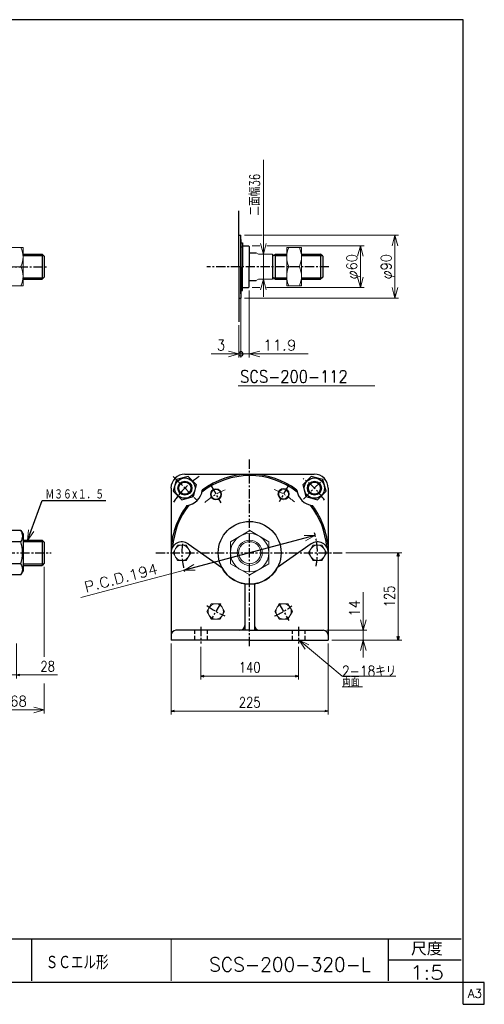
# Model space of a CAD drawing. Header units: millimetres. Extents: x -985 to 985, y -705 to 705.
# Tile 3 of 3: x 320 to 985, y -705 to 705. Entities that reach past the tile are written whole.
import ezdxf
from ezdxf.enums import TextEntityAlignment as Align

# ---------------------------------------------------------------- set-up
doc = ezdxf.new("R2010")
doc.units = ezdxf.units.MM
doc.header["$LTSCALE"] = 0.416667
doc.linetypes.add('CENTER', pattern=[50.8, 31.75, -6.35, 6.35, -6.35])
doc.linetypes.add('DASHED', pattern=[19.05, 12.7, -6.35])
doc.layers.add('ZUWAKU', color=7, linetype='Continuous')
doc.styles.add('dcStyle0', font='txt.shx', dxfattribs={"width": 0.8, "bigfont": 'bigfont'})
doc.dimstyles.new('DaDimRotatedStyle', dxfattribs={"dimtxt": 15, "dimasz": 5.000003, "dimexe": 5, "dimexo": 1.666667, "dimgap": 5, "dimtad": 3, "dimdsep": 46, "dimtxsty": 'dcStyle0', "dimblk1": 'OPEN30', "dimblk2": 'OPEN30', "dimsah": 1, "dimcen": 0.09, "dimclrd": 4, "dimclre": 4, "dimclrt": 4, "dimadec": 0, "dimazin": 2, "dimtfac": 1, "dimtdec": 4, "dimtmove": 0, "dimatfit": 0, "dimfxl": 1, "dimarcsym": 0})

# ---------------------------------------------------------------- blocks, each defined once
blk = doc.blocks.new('DC_GROUP_Φ200_3')
at = {"color": 4, "linetype": 'Continuous', "lineweight": 18}
for p, q in [((727.2, -33.7), (742.7, -33.7)), ((742.7, -33.7), (728.2, -37.5)), ((742.7, -33.7), (729.3, -41.4))]:
    blk.add_line(p, q, dxfattribs=at)
blk = doc.blocks.new('DC_GROUP_Φ200_4')
at = {"color": 4, "linetype": 'Continuous', "lineweight": 18}
for p, q in [((555.8, -83.1), (569.3, -75.4)), ((555.8, -83.1), (570.3, -79.3)), ((571.3, -83.2), (555.8, -83.1))]:
    blk.add_line(p, q, dxfattribs=at)
blk = doc.blocks.new('DC_GROUP_Φ200_5')
at = {"color": 4, "linetype": 'Continuous', "lineweight": 18}
for p, q in [((331.6, -40.8), (332.9, -25.3)), ((331.6, -40.8), (336.7, -26.6)), ((340.5, -28), (331.6, -40.8))]:
    blk.add_line(p, q, dxfattribs=at)
blk = doc.blocks.new('DC_GROUP_Φ200_10')
at = {"color": 4, "linetype": 'Continuous', "lineweight": 25}
for p, q in [((307, -26.7), (304, -31.9)), ((322, -26.7), (307, -26.7)), ((322, -26.7), (325, -31.9)), ((304, -31.9), (304, -84.9)), ((325, -31.9), (325, -84.9)), ((322, -42.5), (307, -42.5)), ((322, -74.3), (307, -74.3)), ((307, -90.2), (304, -84.9)), ((322, -90.2), (307, -90.2)), ((322, -90.2), (325, -84.9))]:
    blk.add_line(p, q, dxfattribs=at)
for centre, radius, start, end in [((318.6, -34.6), 14.1, 145.6111, 214.3889), ((310.4, -34.6), 14.1, 325.6111, 34.3889), ((357.1, -58.4), 52.5, 162.4111, 197.5889), ((271.9, -58.4), 52.5, 342.4111, 17.5889), ((318.6, -82.2), 14.1, 145.6111, 214.3889), ((310.4, -82.2), 14.1, 325.6111, 34.3889)]:
    blk.add_arc(centre, radius, start, end, dxfattribs=at)
blk = doc.blocks.new('DC_GROUP_Φ200_19')
at = {"color": 4, "linetype": 'Continuous', "lineweight": 25}
for p, q in [((544.4, 46.5), (539.9, 29.7)), ((561.1, 51), (544.4, 46.5)), ((573.4, 38.7), (561.1, 51)), ((539.9, 29.7), (552.1, 17.5)), ((568.9, 22), (573.4, 38.7)), ((552.1, 17.5), (568.9, 22))]:
    blk.add_line(p, q, dxfattribs=at)
for radius in [14.5, 10, 8.65]:
    blk.add_circle((556.6, 34.2), radius, dxfattribs=at)
blk = doc.blocks.new('DC_GROUP_Φ200_20')
at = {"color": 4, "linetype": 'Continuous', "lineweight": 25}
for p, q in [((737.4, 51), (725.2, 38.7)), ((754.1, 46.5), (737.4, 51)), ((758.6, 29.7), (754.1, 46.5)), ((725.2, 38.7), (729.6, 22)), ((746.4, 17.5), (758.6, 29.7)), ((729.6, 22), (746.4, 17.5))]:
    blk.add_line(p, q, dxfattribs=at)
for radius in [14.5, 10, 8.65]:
    blk.add_circle((741.9, 34.2), radius, dxfattribs=at)
blk = doc.blocks.new('DC_GROUP_Φ200_21')
at = {"color": 4, "linetype": 'Continuous', "lineweight": 13}
for p, q in [((649.3, -26.7), (621.8, -42.5)), ((676.8, -42.5), (649.3, -26.7)), ((621.8, -42.5), (621.8, -74.3)), ((676.8, -74.3), (676.8, -42.5)), ((621.8, -74.3), (649.3, -90.2)), ((649.3, -90.2), (676.8, -74.3))]:
    blk.add_line(p, q, dxfattribs=at)
for radius in [27.5, 18, 15.8]:
    blk.add_circle((649.3, -58.4), radius, dxfattribs=at)
blk = doc.blocks.new('DC_GROUP_Φ200_22')
at = {"color": 4, "linetype": 'Continuous', "lineweight": 13}
for p, q in [((723.4, 378.8), (702.4, 378.8)), ((702.4, 378.8), (702.4, 323.8)), ((723.4, 323.8), (723.4, 378.8)), ((705.4, 351.3), (720.4, 351.3)), ((702.4, 323.8), (723.4, 323.8))]:
    blk.add_line(p, q, dxfattribs=at)
for centre, start, end in [((735, 365.1), 155.068, 204.932), ((690.8, 365.1), 335.068, 24.932), ((735, 337.6), 155.068, 204.932), ((690.8, 337.6), 335.068, 24.932)]:
    blk.add_arc(centre, 32.6, start, end, dxfattribs=at)
blk = doc.blocks.new('DC_GROUP_Φ200_25')
at = {"color": 4, "linetype": 'Continuous', "lineweight": 13}
for radius in [8, 6.92]:
    blk.add_circle((601, 25.2), radius, dxfattribs=at)
blk = doc.blocks.new('DC_GROUP_Φ200_26')
at = {"color": 4, "linetype": 'Continuous', "lineweight": 13}
for radius in [8, 6.92]:
    blk.add_circle((697.8, 25.6), radius, dxfattribs=at)
blk = doc.blocks.new('DC_GROUP_Φ200_28')
at = {"color": 4, "linetype": 'Continuous', "lineweight": 18}
for p, q in [((618.8, 230.5), (633.8, 226.4)), ((633.8, 226.4), (618.8, 222.4)), ((633.8, 226.4), (618.8, 226.4))]:
    blk.add_line(p, q, dxfattribs=at)
blk = doc.blocks.new('DC_GROUP_Φ200_29')
at = {"color": 4, "linetype": 'Continuous', "lineweight": 18}
for p, q in [((648.7, 226.4), (663.7, 230.5)), ((663.7, 222.4), (648.7, 226.4)), ((648.7, 226.4), (663.7, 226.4))]:
    blk.add_line(p, q, dxfattribs=at)
blk = doc.blocks.new('DC_GROUP_Φ200_31')
at = {"color": 4, "linetype": 'Continuous', "lineweight": 25}
for start, end in [(0, 180), (180, 0)]:
    blk.add_arc((636.8, 226.4), 3.12, start, end, dxfattribs=at)
blk = doc.blocks.new('DC_GROUP_Φ200_30')
at = {"color": 4, "linetype": 'Continuous', "lineweight": 18}
blk.add_line((643.1, 226.4), (649.3, 226.4), dxfattribs=at)
at = {"linetype": 'Continuous'}
blk.add_blockref('DC_GROUP_Φ200_31', (0, 0), dxfattribs=at)
blk = doc.blocks.new('DC_GROUP_Φ200_27')
at = {"color": 4, "linetype": 'Continuous', "lineweight": 13}
for p, q in [((648.7, 317.3), (648.7, 221.4)), ((636.8, 307.3), (636.8, 221.4)), ((633.8, 267.4), (633.8, 221.4)), ((594.3, 226.4), (633.8, 226.4)), ((633.8, 226.4), (636.8, 226.4)), ((636.8, 226.4), (648.7, 226.4)), ((733.2, 226.4), (648.7, 226.4))]:
    blk.add_line(p, q, dxfattribs=at)
at = {"linetype": 'Continuous'}
for name in ['DC_GROUP_Φ200_28', 'DC_GROUP_Φ200_30', 'DC_GROUP_Φ200_29']:
    blk.add_blockref(name, (0, 0), dxfattribs=at)
at = {"color": 4, "style": 'dcStyle0', "width": 0.8}
for s, p, p2 in [('3', (602.3, 231.4), (614.3, 231.4)), ('11.9', (668.2, 231.4), (716.2, 231.4))]:
    blk.add_text(s, height=15, dxfattribs=at).set_placement(p, p2, align=Align.FIT)
blk = doc.blocks.new('DC_GROUP_Φ200_32')
at = {"color": 4, "linetype": 'Continuous', "lineweight": 13}
for p, q in [((325, 378.8), (304, 378.8)), ((304, 378.8), (304, 323.8)), ((325, 323.8), (325, 378.8)), ((307, 351.3), (322, 351.3)), ((304, 323.8), (325, 323.8))]:
    blk.add_line(p, q, dxfattribs=at)
for centre, start, end in [((336.6, 365.1), 155.068, 204.932), ((292.4, 365.1), 335.068, 24.932), ((336.6, 337.6), 155.068, 204.932), ((292.4, 337.6), 335.068, 24.932)]:
    blk.add_arc(centre, 32.6, start, end, dxfattribs=at)
blk = doc.blocks.new('DC_GROUP_Φ200_34')
at = {"color": 4, "linetype": 'Continuous', "lineweight": 18}
for p, q in [((668.9, 369.3), (664.8, 384.3)), ((672.9, 384.3), (668.9, 369.3)), ((668.9, 369.3), (668.9, 384.3))]:
    blk.add_line(p, q, dxfattribs=at)
blk = doc.blocks.new('DC_GROUP_Φ200_35')
at = {"color": 4, "linetype": 'Continuous', "lineweight": 18}
for p, q in [((664.8, 318.3), (668.9, 333.3)), ((668.9, 333.3), (672.9, 318.3)), ((668.9, 333.3), (668.9, 318.3))]:
    blk.add_line(p, q, dxfattribs=at)
blk = doc.blocks.new('DC_GROUP_Φ200_33')
at = {"color": 4, "linetype": 'Continuous', "lineweight": 13}
for p, q in [((668.9, 504.3), (668.9, 369.3)), ((668.9, 333.3), (668.9, 369.3)), ((668.9, 308.3), (668.9, 333.3))]:
    blk.add_line(p, q, dxfattribs=at)
at = {"linetype": 'Continuous'}
for name in ['DC_GROUP_Φ200_34', 'DC_GROUP_Φ200_35']:
    blk.add_blockref(name, (0, 0), dxfattribs=at)
at = {"color": 4, "style": 'dcStyle0', "width": 0.714286}
blk.add_text('二面幅36', height=15, rotation=90, dxfattribs=at).set_placement((663.9, 424.3), (663.9, 484.3), align=Align.FIT)
blk = doc.blocks.new('DC_GROUP_Φ200_37')
at = {"color": 4, "linetype": 'Continuous', "lineweight": 18}
for p, q in [((857.1, 306.3), (853.1, 321.3)), ((861.1, 321.3), (857.1, 306.3)), ((857.1, 306.3), (857.1, 321.3))]:
    blk.add_line(p, q, dxfattribs=at)
blk = doc.blocks.new('DC_GROUP_Φ200_38')
at = {"color": 4, "linetype": 'Continuous', "lineweight": 18}
for p, q in [((853.1, 381.3), (857.1, 396.3)), ((857.1, 396.3), (861.1, 381.3)), ((857.1, 396.3), (857.1, 381.3))]:
    blk.add_line(p, q, dxfattribs=at)
blk = doc.blocks.new('DC_GROUP_Φ200_36')
at = {"color": 4, "linetype": 'Continuous', "lineweight": 13}
for p, q in [((641.8, 396.3), (667.2, 396.3)), ((669.8, 396.3), (862.1, 396.3)), ((857.1, 306.3), (857.1, 396.3)), ((641.8, 306.3), (862.1, 306.3))]:
    blk.add_line(p, q, dxfattribs=at)
at = {"linetype": 'Continuous'}
for name in ['DC_GROUP_Φ200_38', 'DC_GROUP_Φ200_37']:
    blk.add_blockref(name, (0, 0), dxfattribs=at)
at = {"color": 4, "style": 'dcStyle0', "width": 0.75}
blk.add_text('φ90', height=15, rotation=90, dxfattribs=at).set_placement((852.1, 333.3), (852.1, 369.3), align=Align.FIT)
blk = doc.blocks.new('DC_GROUP_Φ200_40')
at = {"color": 4, "linetype": 'Continuous', "lineweight": 18}
for p, q in [((807.9, 321.3), (803.8, 336.3)), ((811.9, 336.3), (807.9, 321.3)), ((807.9, 321.3), (807.9, 336.3))]:
    blk.add_line(p, q, dxfattribs=at)
blk = doc.blocks.new('DC_GROUP_Φ200_41')
at = {"color": 4, "linetype": 'Continuous', "lineweight": 18}
for p, q in [((803.8, 366.3), (807.9, 381.3)), ((807.9, 381.3), (811.9, 366.3)), ((807.9, 381.3), (807.9, 366.3))]:
    blk.add_line(p, q, dxfattribs=at)
blk = doc.blocks.new('DC_GROUP_Φ200_39')
at = {"color": 4, "linetype": 'Continuous', "lineweight": 13}
for p, q in [((652.7, 381.3), (663.7, 381.3)), ((673.7, 381.3), (812.9, 381.3)), ((807.9, 321.3), (807.9, 381.3)), ((652.7, 321.3), (663.9, 321.3)), ((673.3, 321.3), (812.9, 321.3))]:
    blk.add_line(p, q, dxfattribs=at)
at = {"linetype": 'Continuous'}
for name in ['DC_GROUP_Φ200_41', 'DC_GROUP_Φ200_40']:
    blk.add_blockref(name, (0, 0), dxfattribs=at)
at = {"color": 4, "style": 'dcStyle0', "width": 0.75}
blk.add_text('φ60', height=15, rotation=90, dxfattribs=at).set_placement((802.9, 333.3), (802.9, 369.3), align=Align.FIT)
blk = doc.blocks.new('DC_GROUP_Φ200_50')
at = {"color": 4, "linetype": 'Continuous', "lineweight": 13}
for p, q in [((594.4, -131.4), (588.1, -142.4)), ((607.1, -131.4), (594.4, -131.4)), ((613.5, -142.4), (607.1, -131.4)), ((588.1, -142.4), (594.4, -153.4)), ((594.4, -153.4), (607.1, -153.4)), ((607.1, -153.4), (613.5, -142.4))]:
    blk.add_line(p, q, dxfattribs=at)
blk.add_circle((600.8, -142.4), 11, dxfattribs=at)
blk = doc.blocks.new('DC_GROUP_Φ200_51')
at = {"color": 4, "linetype": 'Continuous', "lineweight": 13}
for p, q in [((691.4, -131.4), (685.1, -142.4)), ((704.1, -131.4), (691.4, -131.4)), ((710.5, -142.4), (704.1, -131.4)), ((685.1, -142.4), (691.4, -153.4)), ((691.4, -153.4), (704.1, -153.4)), ((704.1, -153.4), (710.5, -142.4))]:
    blk.add_line(p, q, dxfattribs=at)
blk.add_circle((697.8, -142.4), 11, dxfattribs=at)
blk = doc.blocks.new('DC_GROUP_Φ200_52')
at = {"color": 4, "linetype": 'Continuous', "lineweight": 13}
for p, q in [((545.9, -47.4), (539.6, -58.4)), ((558.6, -47.4), (545.9, -47.4)), ((565, -58.4), (558.6, -47.4)), ((539.6, -58.4), (545.9, -69.4)), ((545.9, -69.4), (558.6, -69.4)), ((558.6, -69.4), (565, -58.4))]:
    blk.add_line(p, q, dxfattribs=at)
blk.add_circle((552.3, -58.4), 11, dxfattribs=at)
blk = doc.blocks.new('DC_GROUP_Φ200_53')
at = {"color": 4, "linetype": 'Continuous', "lineweight": 13}
for p, q in [((739.9, -47.4), (733.6, -58.4)), ((752.6, -47.4), (739.9, -47.4)), ((759, -58.4), (752.6, -47.4)), ((733.6, -58.4), (739.9, -69.4)), ((739.9, -69.4), (752.6, -69.4)), ((752.6, -69.4), (759, -58.4))]:
    blk.add_line(p, q, dxfattribs=at)
blk.add_circle((746.3, -58.4), 11, dxfattribs=at)
blk = doc.blocks.new('DC_GROUP_Φ200_73')
at = {"color": 4, "linetype": 'Continuous', "lineweight": 18}
for p, q in [((-376.6, -283.4), (-361.6, -279.4)), ((-361.6, -287.4), (-376.6, -283.4)), ((-376.6, -283.4), (-361.6, -283.4))]:
    blk.add_line(p, q, dxfattribs=at)
blk = doc.blocks.new('DC_GROUP_Φ200_74')
at = {"color": 4, "linetype": 'Continuous', "lineweight": 18}
for p, q in [((272.4, -279.4), (287.4, -283.4)), ((287.4, -283.4), (272.4, -287.4)), ((287.4, -283.4), (272.4, -283.4))]:
    blk.add_line(p, q, dxfattribs=at)
blk = doc.blocks.new('DC_GROUP_Φ200_75')
at = {"color": 4, "linetype": 'Continuous', "lineweight": 18}
for p, q in [((287.4, -283.4), (302.4, -279.4)), ((302.4, -287.4), (287.4, -283.4)), ((287.4, -283.4), (302.4, -283.4))]:
    blk.add_line(p, q, dxfattribs=at)
blk = doc.blocks.new('DC_GROUP_Φ200_76')
at = {"color": 4, "linetype": 'Continuous', "lineweight": 18}
for p, q in [((340.4, -279.4), (355.4, -283.4)), ((355.4, -283.4), (340.4, -287.4)), ((355.4, -283.4), (340.4, -283.4))]:
    blk.add_line(p, q, dxfattribs=at)
blk = doc.blocks.new('DC_GROUP_Φ200_72')
at = {"color": 4, "linetype": 'Continuous', "lineweight": 13}
for p, q in [((355.4, -78.4), (355.4, -207.5)), ((-376.6, -193.3), (-376.6, -288.4)), ((287.4, -193.3), (287.4, -288.4)), ((355.4, -245.5), (355.4, -288.4)), ((-376.6, -283.4), (287.4, -283.4)), ((287.4, -283.4), (355.4, -283.4))]:
    blk.add_line(p, q, dxfattribs=at)
at = {"linetype": 'Continuous'}
for name in ['DC_GROUP_Φ200_73', 'DC_GROUP_Φ200_74', 'DC_GROUP_Φ200_75', 'DC_GROUP_Φ200_76']:
    blk.add_blockref(name, (0, 0), dxfattribs=at)
at = {"color": 4, "style": 'dcStyle0'}
blk.add_text('B', height=15, dxfattribs=at).set_placement((-52.1, -278.4), (-37.1, -278.4), align=Align.FIT)
at = {"color": 4, "style": 'dcStyle0', "width": 0.8}
blk.add_text('68', height=15, dxfattribs=at).set_placement((306.4, -278.4), (330.4, -278.4), align=Align.FIT)
blk = doc.blocks.new('DC_GROUP_Φ200_78')
at = {"color": 4, "linetype": 'Continuous', "lineweight": 18}
for p, q in [((811.8, -169.4), (807.7, -154.4)), ((815.8, -154.4), (811.8, -169.4)), ((811.8, -169.4), (811.8, -154.4))]:
    blk.add_line(p, q, dxfattribs=at)
blk = doc.blocks.new('DC_GROUP_Φ200_79')
at = {"color": 4, "linetype": 'Continuous', "lineweight": 18}
for p, q in [((807.7, -198.4), (811.8, -183.4)), ((811.8, -183.4), (815.8, -198.4)), ((811.8, -183.4), (811.8, -198.4))]:
    blk.add_line(p, q, dxfattribs=at)
blk = doc.blocks.new('DC_GROUP_Φ200_77')
at = {"color": 4, "linetype": 'Continuous', "lineweight": 13}
for p, q in [((811.8, -114.9), (811.8, -169.4)), ((759.8, -169.4), (816.8, -169.4)), ((811.8, -183.4), (811.8, -169.4)), ((766.8, -183.4), (816.8, -183.4)), ((811.8, -208.4), (811.8, -183.4))]:
    blk.add_line(p, q, dxfattribs=at)
at = {"linetype": 'Continuous'}
for name in ['DC_GROUP_Φ200_78', 'DC_GROUP_Φ200_79']:
    blk.add_blockref(name, (0, 0), dxfattribs=at)
at = {"color": 4, "style": 'dcStyle0', "width": 0.8}
blk.add_text('14', height=15, rotation=90, dxfattribs=at).set_placement((806.8, -149.9), (806.8, -125.9), align=Align.FIT)
blk = doc.blocks.new('DC_GROUP_Φ200_81')
at = {"color": 4, "linetype": 'Continuous', "lineweight": 18}
for p, q in [((728.8, -196.2), (720, -183.4)), ((720, -183.4), (734, -190)), ((720, -183.4), (731.4, -193.1))]:
    blk.add_line(p, q, dxfattribs=at)
blk = doc.blocks.new('DC_GROUP_Φ200_80')
at = {"color": 4, "linetype": 'Continuous', "lineweight": 13}
for p, q in [((720, -183.4), (781.4, -235.3)), ((781.4, -235.3), (858.4, -235.3)), ((781.4, -250.3), (810.8, -250.3))]:
    blk.add_line(p, q, dxfattribs=at)
at = {"linetype": 'Continuous'}
blk.add_blockref('DC_GROUP_Φ200_81', (0, 0), dxfattribs=at)
at = {"color": 4, "style": 'dcStyle0'}
for s, width, p, p2 in [('2-18キリ', 0.80625, (781.4, -235.3), (858.8, -235.3)), ('両面', 0.691667, (781.4, -250.3), (806.3, -250.3))]:
    blk.add_text(s, height=15, dxfattribs=dict(at, width=width)).set_placement(p, p2, align=Align.FIT)
blk = doc.blocks.new('_OPEN30')
at = {"color": 0, "linetype": 'ByBlock', "lineweight": -2}
for p, q in [((-1, 0.267949), (0, 0)), ((0, 0), (-1, -0.267949)), ((0, 0), (-1, 0))]:
    blk.add_line(p, q, dxfattribs=at)
blk = doc.blocks.new('*D84')
at = {"color": 4, "linetype": 'Continuous', "lineweight": 13}
for p, q in [((287.4, -193.3), (287.4, -238.4)), ((315.4, -188.4), (315.4, -238.4)), ((279.1, -233.4), (287.4, -233.4)), ((315.4, -233.4), (287.4, -233.4)), ((374.1, -233.4), (315.4, -233.4))]:
    blk.add_line(p, q, dxfattribs=at)
at = {"color": 4, "xscale": 5.000004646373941, "yscale": 4.999982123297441}
for p, rotation in [((287.4, -233.4), 360), ((315.4, -233.4), 180)]:
    blk.add_blockref('_OPEN30', p, dxfattribs=dict(at, rotation=rotation))
at = {"color": 4, "insert": (349.9, -228.4), "char_height": 15, "width": 46.875, "attachment_point": 7, "style": 'dcStyle0'}
blk.add_mtext('\\T1.00;28', dxfattribs=at)
blk = doc.blocks.new('*D85')
at = {"color": 4, "linetype": 'Continuous', "lineweight": 13}
for p, q in [((579.3, -193.3), (579.3, -240)), ((719.3, -193.3), (719.3, -240)), ((579.3, -235), (719.3, -235))]:
    blk.add_line(p, q, dxfattribs=at)
at = {"color": 4, "xscale": 5.000004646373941, "yscale": 4.999982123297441}
for p, rotation in [((579.3, -235), 180), ((719.3, -235), 360)]:
    blk.add_blockref('_OPEN30', p, dxfattribs=dict(at, rotation=rotation))
at = {"color": 4, "insert": (649.3, -230), "char_height": 15, "width": 60.938, "attachment_point": 8, "style": 'dcStyle0'}
blk.add_mtext('\\T1.00;140', dxfattribs=at)
blk = doc.blocks.new('*D86')
at = {"color": 4, "linetype": 'Continuous', "lineweight": 13}
for p, q in [((536.8, -188.4), (536.8, -290)), ((761.8, -188.4), (761.8, -290)), ((536.8, -285), (761.8, -285))]:
    blk.add_line(p, q, dxfattribs=at)
at = {"color": 4, "xscale": 5.000004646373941, "yscale": 4.999982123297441}
for p, rotation in [((536.8, -285), 180), ((761.8, -285), 360)]:
    blk.add_blockref('_OPEN30', p, dxfattribs=dict(at, rotation=rotation))
at = {"color": 4, "insert": (649.3, -280), "char_height": 15, "width": 60.938, "attachment_point": 8, "style": 'dcStyle0'}
blk.add_mtext('\\T1.00;225', dxfattribs=at)
blk = doc.blocks.new('*D87')
at = {"color": 4, "linetype": 'Continuous', "lineweight": 13}
for p, q in [((786.7, -58.4), (866.8, -58.4)), ((861.8, -183.4), (861.8, -58.4)), ((766.8, -183.4), (866.8, -183.4))]:
    blk.add_line(p, q, dxfattribs=at)
at = {"color": 4, "xscale": 5.000004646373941, "yscale": 4.999982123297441}
for p, rotation in [((861.8, -58.4), 90), ((861.8, -183.4), 270)]:
    blk.add_blockref('_OPEN30', p, dxfattribs=dict(at, rotation=rotation))
at = {"color": 4, "insert": (856.8, -120.9), "char_height": 15, "width": 60.937, "attachment_point": 8, "rotation": 90, "style": 'dcStyle0'}
blk.add_mtext('\\T1.00;125', dxfattribs=at)

msp = doc.modelspace()

# ---------------------------------------------------------------- linework, layer by layer
at = {"color": 4, "linetype": 'Continuous', "lineweight": 25}
for p, q in [((633.835, 351.309), (633.835, 431.44)), ((633.835, 396.309), (636.835, 396.309)), ((636.835, 351.309), (636.835, 396.309)), ((636.835, 390.309), (636.835, 351.309)), ((636.835, 385.509), (638.935, 385.509)), ((638.935, 385.509), (638.935, 351.309)), ((638.935, 381.309), (647.685, 381.309)), ((647.735, 381.309), (648.735, 380.309)), ((325.013, 369.309), (352.434, 369.309)), ((325.013, 367.309), (354.434, 367.309)), ((355.434, 366.309), (352.434, 369.309)), ((352.434, 369.309), (352.434, 333.309)), ((636.835, 379.809), (638.935, 379.809)), ((648.685, 371.309), (658.795, 371.309)), ((648.735, 380.309), (648.735, 351.309)), ((681.835, 369.309), (681.835, 333.309)), ((685.835, 369.309), (702.414, 369.309)), ((685.835, 369.309), (685.835, 333.309)), ((685.835, 367.309), (702.414, 367.309)), ((723.414, 369.309), (750.835, 369.309)), ((723.414, 367.309), (752.835, 367.309)), ((753.835, 366.309), (750.835, 369.309)), ((750.835, 369.309), (750.835, 333.309)), ((355.434, 366.309), (355.434, 336.309)), ((753.835, 366.309), (753.835, 336.309)), ((633.835, 351.309), (633.835, 272.367)), ((636.835, 351.309), (636.835, 306.309)), ((636.835, 312.309), (636.835, 351.309)), ((638.935, 317.109), (638.935, 351.309)), ((648.735, 322.309), (648.735, 351.309)), ((325.013, 335.309), (354.434, 335.309)), ((325.013, 333.309), (352.434, 333.309)), ((355.434, 336.309), (352.434, 333.309)), ((648.685, 331.309), (658.795, 331.309)), ((685.835, 335.309), (702.414, 335.309)), ((685.835, 333.309), (702.414, 333.309)), ((723.414, 335.309), (752.835, 335.309)), ((723.414, 333.309), (750.835, 333.309)), ((753.835, 336.309), (750.835, 333.309)), ((636.835, 322.809), (638.935, 322.809)), ((636.835, 317.109), (638.935, 317.109)), ((638.935, 321.309), (647.685, 321.309)), ((647.735, 321.309), (648.735, 322.309)), ((633.835, 306.309), (636.835, 306.309)), ((556.632, 54.09), (741.763, 54.09)), ((536.763, 34.221), (536.763, -150.91)), ((761.763, 34.09), (761.763, -150.91)), ((331.605, -40.752), (352.212, 16.681)), ((352.212, 16.681), (443.329, 16.681)), ((325.013, -40.41), (352.434, -40.41)), ((355.434, -43.41), (352.434, -40.41)), ((352.434, -40.41), (352.434, -76.41)), ((742.726, -33.71), (555.801, -83.109)), ((325.013, -42.41), (354.434, -42.41)), ((355.434, -43.41), (355.434, -73.41)), ((561.132, -45.698), (609.469, -79.42)), ((737.395, -45.698), (689.058, -79.42)), ((536.763, -58.41), (536.763, -183.41)), ((761.763, -58.41), (761.763, -183.41)), ((325.013, -74.41), (354.434, -74.41)), ((325.013, -76.41), (352.434, -76.41)), ((355.434, -73.41), (352.434, -76.41)), ((642.263, -102.862), (642.263, -169.41)), ((649.263, -103.41), (645.763, -103.41)), ((656.263, -102.862), (656.263, -169.41)), ((649.263, -169.41), (543.763, -169.41)), ((649.263, -169.41), (754.763, -169.41)), ((649.263, -183.41), (536.763, -183.41)), ((649.263, -183.41), (761.763, -183.41))]:
    msp.add_line(p, q, dxfattribs=at)
at = {"color": 4, "linetype": 'Continuous', "lineweight": 13}
for p, q in [((658.795, 371.309), (661.835, 369.309)), ((658.795, 371.309), (661.835, 369.309)), ((661.835, 369.309), (681.839, 369.309)), ((661.835, 369.309), (681.839, 369.309)), ((702.414, 369.309), (702.414, 333.309)), ((658.795, 331.309), (661.835, 333.309)), ((658.795, 331.309), (661.835, 333.309)), ((661.835, 333.309), (681.835, 333.309)), ((661.835, 333.309), (681.835, 333.309)), ((828.406, 180.639), (632.999, 180.639)), ((555.801, -83.111), (407.45, -122.364))]:
    msp.add_line(p, q, dxfattribs=at)
at = {"color": 4, "linetype": 'CENTER', "lineweight": 25}
for p, q in [((-337.416, 351.309), (361.032, 351.309)), ((762.729, 351.309), (588.001, 351.309)), ((649.263, -192.198), (649.263, 76.734)), ((539.983, 50.871), (574.236, 16.617)), ((726.183, 18.51), (756.668, 48.995)), ((594.013, 37.286), (607.932, 13.178)), ((704.513, 37.286), (691.364, 14.511)), ((-356.123, -58.41), (365.469, -58.41)), ((514.962, -58.41), (781.725, -58.41)), ((607.397, -130.925), (594.661, -152.983)), ((691.093, -130.861), (705.302, -155.472)), ((579.263, -164.5), (579.263, -188.345)), ((719.263, -164.5), (719.263, -188.345))]:
    msp.add_line(p, q, dxfattribs=at)
at = {"color": 4, "linetype": 'DASHED', "lineweight": 25}
for p, q in [((570.263, -169.41), (570.263, -183.41)), ((588.263, -169.41), (588.263, -183.41)), ((710.263, -169.41), (710.263, -183.41)), ((728.263, -169.41), (728.263, -183.41))]:
    msp.add_line(p, q, dxfattribs=at)
at = {"color": 4, "linetype": 'Continuous', "lineweight": 25}
msp.add_circle((649.263, -58.41), 45, dxfattribs=at)
for centre, radius, start, end in [((683.835, 369.309), 2, 176.195233, 0), ((556.632, 34.221), 20, 90, 180), ((649.263, -58.41), 110.5, 51.948087, 128.181732), ((649.263, -58.41), 112.5, 53.043616, 127.057453), ((741.763, 34.09), 20, 0, 90), ((556.632, 34.221), 25, 276.551551, 353.448449), ((741.763, 34.09), 25, 185.974146, 264.025854), ((649.263, -58.41), 112.5, 142.942547, 180), ((649.263, -58.41), 110.5, 141.818268, 175.784347), ((649.263, -58.41), 110.5, 4.215717, 38.051913), ((649.263, -58.41), 112.5, 0, 36.956384), ((552.263, -58.41), 15.5, 55.098667, 180), ((746.263, -58.41), 15.5, 0, 124.901333), ((649.263, -58.41), 45, 207.832623, 270), ((649.263, -58.41), 45, 270, 332.167377), ((635.263, -162.41), 7, 270, 0), ((663.263, -162.41), 7, 180, 270), ((543.763, -176.41), 7, 90, 180), ((754.763, -176.41), 7, 0, 90)]:
    msp.add_arc(centre, radius, start, end, dxfattribs=at)
at = {"color": 4, "linetype": 'CENTER', "lineweight": 25}
for radius, start, end in [(131, 123.455708, 146.372638), (131, 35.085664, 54.174901), (97, 348.491842, 17.106356), (97, 172.54003, 196.875007), (97, 172.54003, 196.875007), (97, 230.980511, 248.446336), (97, 291.518349, 308.393137)]:
    msp.add_arc((649.263, -58.41), radius, start, end, dxfattribs=at)
at = {"color": 4, "linetype": 'CENTER', "lineweight": 13}
for radius, start, end in [(96.581, 111.312075, 133.153677), (97.062, 48.645701, 69.195305)]:
    msp.add_arc((649.263, -58.41), radius, start, end, dxfattribs=at)
at = {"color": 4, "linetype": 'Continuous', "lineweight": 25}
msp.add_ellipse((683.835, 332.143), major_axis=(0, 3.25), ratio=0.61538462, start_param=5.05704048, end_param=7.4868078, dxfattribs=at)
at = {"layer": 'ZUWAKU', "color": 5, "linetype": 'Continuous', "lineweight": 25}
for p, q in [((955, 705), (-985, 705)), ((955, -705), (955, 705)), ((985, -673.75), (-985, -673.75)), ((985, -705), (985, -673.75)), ((955, -705), (985, -705))]:
    msp.add_line(p, q, dxfattribs=at)
at = {"layer": 'ZUWAKU', "color": 4, "linetype": 'Continuous', "lineweight": 25}
for p, q in [((-2.942, -611.193), (952.058, -611.193)), ((337.058, -611.193), (337.058, -671.193)), ((847.734, -671.193), (847.734, -611.193)), ((847.734, -641.193), (952.058, -641.193))]:
    msp.add_line(p, q, dxfattribs=at)
at = {"layer": 'ZUWAKU', "color": 4, "linetype": 'Continuous', "lineweight": 13}
msp.add_line((537.058, -611.193), (537.058, -671.193), dxfattribs=at)

# ---------------------------------------------------------------- block references
at = {"linetype": 'Continuous'}
for name in ['DC_GROUP_Φ200_33', 'DC_GROUP_Φ200_36', 'DC_GROUP_Φ200_39', 'DC_GROUP_Φ200_32', 'DC_GROUP_Φ200_22', 'DC_GROUP_Φ200_27', 'DC_GROUP_Φ200_19', 'DC_GROUP_Φ200_20', 'DC_GROUP_Φ200_25', 'DC_GROUP_Φ200_26', 'DC_GROUP_Φ200_10', 'DC_GROUP_Φ200_5', 'DC_GROUP_Φ200_21', 'DC_GROUP_Φ200_3', 'DC_GROUP_Φ200_52', 'DC_GROUP_Φ200_53', 'DC_GROUP_Φ200_72', 'DC_GROUP_Φ200_4', 'DC_GROUP_Φ200_77', 'DC_GROUP_Φ200_50', 'DC_GROUP_Φ200_51', 'DC_GROUP_Φ200_80']:
    msp.add_blockref(name, (0, 0), dxfattribs=at)

# ---------------------------------------------------------------- texts
at = {"color": 4, "style": 'dcStyle0'}
for s, height, width, p, p2 in [('SCS-200-112', 17.5, 0.8, (635.559, 185.325), (789.559, 185.325)), ('Ｍ３６×１．５', 15, 0.666667, (357.012, 17.881), (441.012, 17.881)), ('SCS-200-320-L', 20, 0.89, (591.31, -657.805), (822.71, -657.805)), ('1:5', 20, 0.8, (878.946, -669.572), (926.946, -669.572))]:
    msp.add_text(s, height=height, dxfattribs=dict(at, width=width)).set_placement(p, p2, align=Align.FIT)
at = {"color": 4, "style": 'dcStyle0', "width": 0.8}
msp.add_text('P.C.D.194', height=15, rotation=14.803033, dxfattribs=at).set_placement((414.847, -115.313), (519.262, -87.719), align=Align.FIT)
at = {"layer": 'ZUWAKU', "color": 4, "style": 'dcStyle0'}
for s, height, width, p, p2 in [('尺度', 19, 0.991667, (880.134, -635.093), (925.354, -635.093)), ('ＳＣエル形', 20, 0.75, (357.359, -655.13), (447.359, -655.13))]:
    msp.add_text(s, height=height, dxfattribs=dict(at, width=width)).set_placement(p, p2, align=Align.FIT)
at = {"layer": 'ZUWAKU', "color": 7, "style": 'dcStyle0', "width": 0.8}
msp.add_text('A3', height=12.5, dxfattribs=at).set_placement((961.537, -695.625), (981.537, -695.625), align=Align.FIT)

# ---------------------------------------------------------------- dimensions: what is measured, and where the dimension line sits
at = {"linetype": 'Continuous', "lineweight": 13}
dim = msp.add_linear_dim(base=(861.763, -58.41), p1=(765.097, -183.41), p2=(785.058, -58.41), angle=90, dimstyle='DaDimRotatedStyle', override={"dimtxt": 15, "dimasz": 5.000003, "dimexe": 5, "dimexo": 1.666667, "dimgap": 5, "dimtad": 3, "dimtih": 0, "dimtoh": 0, "dimdec": 2, "dimzin": 8, "dimtxsty": 'dcStyle0', "dimblk1": 'OPEN30', "dimblk2": 'OPEN30', "dimsah": 1, "dimclrd": 4, "dimclre": 4, "dimclrt": 4, "dimazin": 2, "dimtofl": 1, "dimatfit": 0, "dimtolj": 0, "dimtzin": 8}, dxfattribs=at)
dim.commit()
dim.dimension.update_dxf_attribs({"geometry": '*D87', "text_midpoint": (861.763, -120.91)})
for base, p1, p2, picture, middle in [((287.434, -233.41), (315.434, -186.743), (287.434, -191.678), '*D84', (361.173, -233.41)), ((761.763, -284.981), (536.763, -186.743), (761.763, -186.743), '*D86', (649.263, -284.981)), ((719.263, -234.981), (579.263, -191.678), (719.263, -191.678), '*D85', (649.263, -234.981))]:
    dim = msp.add_linear_dim(base=base, p1=p1, p2=p2, dimstyle='DaDimRotatedStyle', override={"dimtxt": 15, "dimasz": 5.000003, "dimexe": 5, "dimexo": 1.666667, "dimgap": 5, "dimtad": 3, "dimtih": 0, "dimtoh": 0, "dimdec": 2, "dimzin": 8, "dimtxsty": 'dcStyle0', "dimblk1": 'OPEN30', "dimblk2": 'OPEN30', "dimsah": 1, "dimclrd": 4, "dimclre": 4, "dimclrt": 4, "dimazin": 2, "dimtofl": 1, "dimatfit": 0, "dimtolj": 0, "dimtzin": 8}, dxfattribs=at)
    dim.commit()
    dim.dimension.update_dxf_attribs({"geometry": picture, "text_midpoint": middle})

doc.saveas('drawing.dxf')
